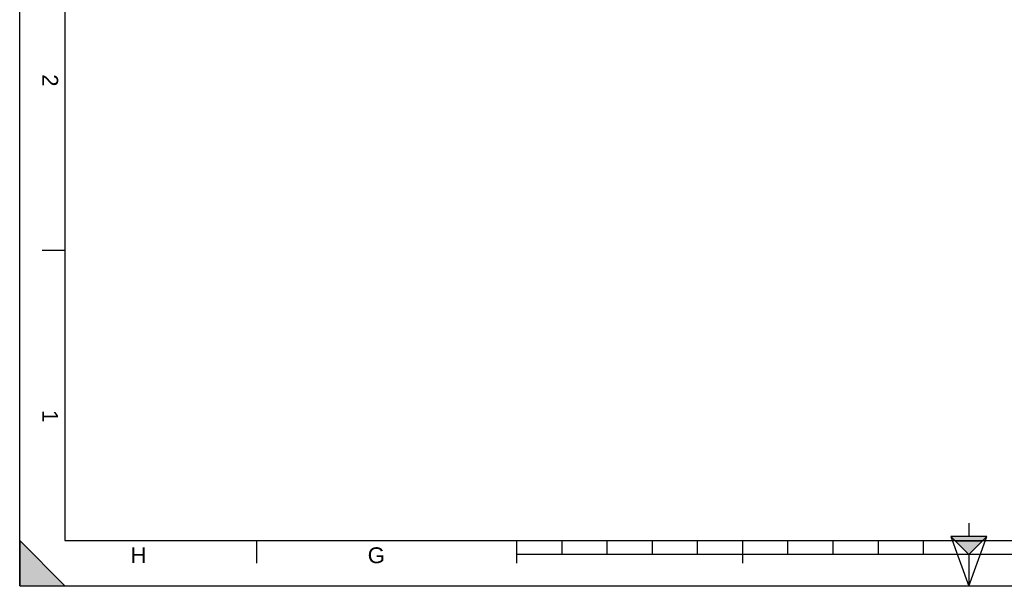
# Model space of a CAD drawing. Header units: millimetres. Extents: x 0 to 420, y 0 to 297.
# Tile 1 of 31: x 0 to 218, y 0 to 125. Entities that reach past the tile are written whole.
import ezdxf

# ---------------------------------------------------------------- set-up
doc = ezdxf.new("R2010")
doc.units = ezdxf.units.MM
doc.header["$LTSCALE"] = 23.1
doc.layers.get('0').update_dxf_attribs({"linetype": 'CONTINUOUS'})
doc.styles.add('TEXTSTYLE_2', font='arial.ttf')

# ---------------------------------------------------------------- blocks, each defined once
blk = doc.blocks.new('MARGEA3_BL0', base_point=(210.000078, 148.5))
at = {"color": 7, "linetype": 'Continuous'}
for p, q in [((0.000078, 0), (0.000078, 297)), ((10.000078, 287.000001), (10.000078, 10.000001)), ((5.000078, 74.250001), (10.000078, 74.250001)), ((10.000078, 0.000001), (0.000078, 10.000001)), ((0.000078, 10.000001), (0.000078, 0.000001)), ((10.000078, 0.000001), (0.000078, 10.000001)), ((10.000078, 10.000001), (410.000078, 10.000001)), ((52.500078, 5.000001), (52.500078, 10.000001)), ((110.000078, 5.000001), (110.000078, 10.000001)), ((120.000078, 7.000001), (120.000078, 10.000001)), ((130.000078, 7.000001), (130.000078, 10.000001)), ((140.000078, 7.000001), (140.000078, 10.000001)), ((150.000078, 7.000001), (150.000078, 10.000001)), ((160.000078, 5.000001), (160.000078, 10.000001)), ((170.000078, 7.000001), (170.000078, 10.000001)), ((180.000078, 7.000001), (180.000078, 10.000001)), ((190.000078, 7.000001), (190.000078, 10.000001)), ((200.000078, 7.000001), (200.000078, 10.000001)), ((110.000078, 7.000001), (310.000078, 7.000001)), ((0.000078, 0.000001), (10.000078, 0.000001)), ((0.000078, 0), (420.000078, 0))]:
    blk.add_line(p, q, dxfattribs=at)
blk.add_solid([(0.000078, 0.000001), (10.000078, 0.000001), (0.000078, 10.000001)], dxfattribs=at)
at = {"color": 7, "linetype": 'Continuous', "style": 'TEXTSTYLE_2', "oblique": 0.00001872}
for s, p in [('2', (5.000078, 113.125001)), ('1', (5.000078, 38.875001))]:
    blk.add_text(s, height=3.5, rotation=270, dxfattribs=at).set_placement(p)
for s, p in [('H', (24.500078, 5.000001)), ('G', (77.000078, 5.000001))]:
    blk.add_text(s, height=3.5, dxfattribs=at).set_placement(p)
blk = doc.blocks.new('REPERE_ORIENTATION_BL1', base_point=(210.02, 6.88))
at = {"color": 7, "linetype": 'Continuous'}
for p, q in [((210.02, 13.88), (210.02, 10.88)), ((210.02, 6.88), (206.02, 10.88)), ((214.02, 10.88), (206.02, 10.88)), ((206.02, 10.88), (210.02, -0.12)), ((213.02, 9.88), (207.02, 9.88)), ((210.02, 6.88), (214.02, 10.88)), ((210.02, -0.12), (214.02, 10.88)), ((210.02, 6.88), (210.02, -0.12))]:
    blk.add_line(p, q, dxfattribs=at)
blk.add_solid([(206.02, 10.88), (210.02, 6.88), (214.02, 10.88)], dxfattribs=at)

msp = doc.modelspace()

# ---------------------------------------------------------------- linework, layer by layer
at = {"color": 7, "linetype": 'Continuous'}
for q in [(0, 297), (420, 0)]:
    msp.add_line((0, 0), q, dxfattribs=at)

# ---------------------------------------------------------------- block references
for name, p in [('MARGEA3_BL0', (210, 148.5)), ('REPERE_ORIENTATION_BL1', (210.02, 6.88))]:
    msp.add_blockref(name, p, dxfattribs=at)

doc.saveas('drawing.dxf')
